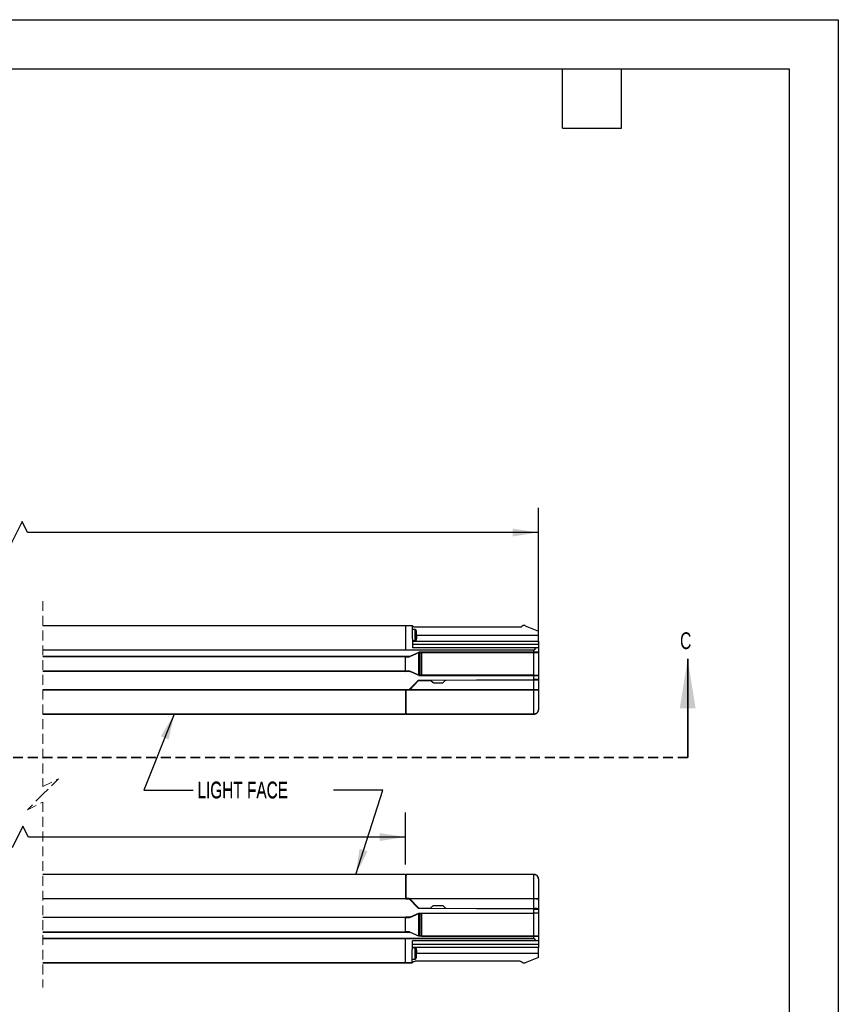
# Model space of a CAD drawing. Header units: millimetres. Extents: x 0 to 1110, y 0 to 756.
# Tile 11 of 11: x 608 to 978, y 311 to 756. Entities that reach past the tile are written whole.
import ezdxf

# ---------------------------------------------------------------- set-up
doc = ezdxf.new("R2010")
doc.units = ezdxf.units.MM
doc.header["$LTSCALE"] = 3.5
doc.linetypes.add('HIDDEN', pattern=[1.905, 1.27, -0.635])
doc.layers.add('DIMENSIONS', color=140, linetype='Continuous', lineweight=25)
doc.layers.add('TEXT', color=140, linetype='Continuous', lineweight=25)
doc.styles.add('SLDTEXTSTYLE0', font='TXT', dxfattribs={"width": 0.7})
doc.dimstyles.new('SLDDIMSTYLE0', dxfattribs={"dimtxt": 7.553027, "dimasz": 11.557, "dimexe": 0, "dimexo": 0.0625, "dimgap": 1.888257, "dimtad": 0, "dimtih": 1, "dimtoh": 1, "dimrnd": 1e-09, "dimzin": 12, "dimdsep": 46, "dimtxsty": 'SLDTEXTSTYLE0', "dimsah": 1, "dimcen": 0.09, "dimadec": 0, "dimazin": 3, "dimtfac": 1, "dimtofl": 0, "dimtmove": 0, "dimatfit": 3, "dimfxl": 0, "dimfrac": 2, "dimtolj": 1, "dimtzin": 12, "dimarcsym": 0})
doc.dimstyles.new('SLDDIMSTYLE2', dxfattribs={"dimtxt": 0.18, "dimasz": 11.557, "dimexe": 0, "dimexo": 0.0625, "dimgap": 0, "dimtad": 0, "dimtih": 1, "dimtoh": 1, "dimdec": 0, "dimrnd": 1e-09, "dimzin": 0, "dimdsep": 46, "dimtxsty": 'Standard', "dimsah": 1, "dimcen": 0.09, "dimadec": 0, "dimazin": 0, "dimtfac": 11.557, "dimtdec": 0, "dimtofl": 0, "dimtmove": 0, "dimatfit": 3, "dimfxl": 0, "dimfrac": 2, "dimtolj": 1, "dimtzin": 0, "dimarcsym": 0})

# ---------------------------------------------------------------- blocks, each defined once
blk = doc.blocks.new('_D_1')
at = {"layer": 'DIMENSIONS'}
for p, q in [((396.63, 477.48), (396.63, 535.37)), ((842.51, 474.64), (842.51, 535.37)), ((609.5, 529.19), (604.56, 519.32)), ((611.97, 524.26), (609.5, 529.19)), ((396.63, 524.26), (474.07, 524.26)), ((602.09, 524.26), (515.15, 524.26)), ((604.56, 519.32), (602.09, 524.26)), ((842.51, 524.26), (611.97, 524.26))]:
    blk.add_line(p, q, dxfattribs=at)
for points in [[(396.63, 524.26), (408.19, 522.48), (408.19, 526.03)], [(842.51, 524.26), (830.95, 526.03), (830.95, 522.48)]]:
    blk.add_solid(points, dxfattribs=at)
at = {"layer": 'DIMENSIONS', "char_height": 7.408, "attachment_point": 1, "style": 'SLDTEXTSTYLE0'}
for s, insert in [('309.0', (480.24, 533.81)), ('[12.16]', (475.76, 521.8))]:
    blk.add_mtext(s, dxfattribs=dict(at, insert=insert))
blk = doc.blocks.new('_D_3')
at = {"layer": 'DIMENSIONS'}
for p, q in [((456.63, 374.48), (456.63, 397.96)), ((782.51, 374.48), (782.51, 397.96)), ((609.88, 391.79), (604.94, 381.91)), ((612.35, 386.85), (609.88, 391.79)), ((456.63, 386.85), (513.15, 386.85)), ((602.47, 386.85), (547.95, 386.85)), ((604.94, 381.91), (602.47, 386.85)), ((782.51, 386.85), (612.35, 386.85))]:
    blk.add_line(p, q, dxfattribs=at)
for points in [[(456.63, 386.85), (468.19, 385.07), (468.19, 388.63)], [(782.51, 386.85), (770.95, 388.63), (770.95, 385.07)]]:
    blk.add_solid(points, dxfattribs=at)
at = {"layer": 'DIMENSIONS', "char_height": 7.408, "attachment_point": 1, "style": 'SLDTEXTSTYLE0'}
for s, insert in [('189.0', (516.19, 396.4)), ('[7.44]', (514.84, 384.39))]:
    blk.add_mtext(s, dxfattribs=dict(at, insert=insert))

msp = doc.modelspace()

# ---------------------------------------------------------------- linework, layer by layer
at = {"color": 7, "linetype": 'Continuous'}
for p, q in [((0.009, 755.659), (977.909, 755.659)), ((977.909, 755.659), (977.909, 0.009))]:
    msp.add_line(p, q, dxfattribs=at)
at = {"color": 7, "linetype": 'HIDDEN', "lineweight": 18}
for p, q in [((618.896, 493.347), (618.896, 409.635)), ((618.896, 409.635), (625.896, 413.135)), ((625.896, 413.135), (618.896, 406.135)), ((618.896, 406.135), (611.896, 399.135)), ((611.896, 399.135), (618.896, 402.635)), ((618.896, 402.635), (618.896, 318.922))]:
    msp.add_line(p, q, dxfattribs=at)
for p, q in [((618.896, 482.235), (782.508, 482.235)), ((782.508, 482.16), (618.896, 482.16)), ((782.508, 482.159), (782.508, 482.235)), ((785.573, 482.159), (782.508, 482.159)), ((782.508, 482.159), (782.508, 471.253)), ((786.923, 480.496), (785.764, 480.486)), ((834.344, 481.485), (786.871, 481.485)), ((835.435, 482.161), (835.051, 481.778)), ((836.458, 482.235), (835.612, 482.235)), ((836.555, 482.215), (842.508, 479.735)), ((785.807, 475.486), (786.967, 475.496)), ((787.586, 477.889), (842.508, 477.889)), ((842.508, 477.889), (842.508, 479.735)), ((842.508, 475.235), (842.508, 477.889)), ((618.896, 471.254), (782.508, 471.254)), ((782.508, 471.215), (618.896, 471.215)), ((782.508, 471.253), (782.508, 471.215)), ((840.508, 471.215), (782.508, 471.215)), ((785.633, 475.235), (842.508, 475.235)), ((842.508, 473.735), (785.647, 473.735)), ((841.274, 472.235), (785.66, 472.235)), ((840.508, 471.254), (840.508, 471.215)), ((840.508, 470.197), (840.508, 471.215)), ((841.408, 472.235), (841.274, 472.235)), ((842.508, 472.235), (841.408, 472.235)), ((842.508, 475.235), (842.508, 473.735)), ((842.508, 473.735), (842.508, 472.235)), ((842.508, 472.235), (842.508, 470.197)), ((618.896, 468.435), (782.508, 468.435)), ((782.508, 468.185), (618.896, 468.185)), ((782.508, 468.505), (784.731, 468.466)), ((782.508, 468.437), (782.508, 468.505)), ((782.508, 468.437), (782.508, 468.185)), ((784.199, 468.226), (782.508, 468.255)), ((782.508, 468.233), (784.204, 468.203)), ((782.508, 461.793), (782.508, 468.177)), ((784.204, 468.203), (784.199, 468.226)), ((788.508, 470.143), (784.731, 468.466)), ((784.756, 468.444), (788.508, 470.108)), ((788.507, 459.862), (788.507, 470.107)), ((840.508, 470.197), (788.508, 470.197)), ((788.508, 470.197), (788.508, 470.143)), ((788.508, 470.11), (788.508, 470.143)), ((788.508, 470.13), (789.127, 470.119)), ((788.508, 470.11), (788.508, 470.108)), ((789.127, 459.85), (789.127, 470.119)), ((789.693, 470.115), (840.508, 470.115)), ((789.693, 470.115), (789.693, 459.854)), ((840.508, 470.197), (840.508, 470.115)), ((840.508, 470.115), (842.508, 470.128)), ((840.508, 459.854), (840.508, 470.115)), ((842.508, 470.197), (842.508, 470.128)), ((842.508, 470.128), (842.508, 459.841)), ((618.896, 461.785), (782.508, 461.785)), ((782.508, 461.535), (618.896, 461.535)), ((782.508, 461.785), (782.508, 461.532)), ((784.204, 461.766), (782.508, 461.736)), ((782.508, 461.715), (784.199, 461.744)), ((782.508, 461.465), (782.508, 461.533)), ((784.731, 461.503), (782.508, 461.465)), ((784.204, 461.766), (784.199, 461.744)), ((784.731, 461.503), (788.509, 459.826)), ((788.509, 459.862), (784.756, 461.526)), ((788.509, 459.86), (788.509, 459.862)), ((788.509, 459.86), (788.509, 459.86)), ((788.509, 459.826), (788.509, 459.86)), ((789.127, 459.85), (788.509, 459.839)), ((788.509, 459.772), (788.509, 459.826)), ((788.509, 459.772), (840.508, 459.772)), ((788.587, 457.691), (840.508, 457.917)), ((788.587, 457.691), (788.597, 457.669)), ((788.597, 457.669), (840.508, 457.895)), ((840.508, 459.854), (789.693, 459.854)), ((800.897, 457.568), (840.508, 457.741)), ((840.508, 459.854), (840.508, 459.772)), ((840.508, 459.854), (842.508, 459.841)), ((840.508, 457.917), (840.508, 459.772)), ((840.508, 457.917), (840.508, 457.895)), ((840.508, 457.895), (840.758, 457.899)), ((840.508, 453.253), (840.508, 457.741)), ((842.508, 459.841), (842.508, 459.772)), ((842.508, 459.772), (842.508, 457.917)), ((842.508, 457.874), (842.508, 457.917)), ((842.508, 457.749), (842.508, 453.389)), ((618.896, 453.254), (782.508, 453.254)), ((782.508, 453.215), (618.896, 453.215)), ((784.179, 453.335), (782.508, 453.335)), ((782.508, 453.254), (782.508, 453.335)), ((782.508, 453.326), (784.182, 453.326)), ((782.508, 453.254), (782.508, 453.215)), ((782.508, 453.215), (782.508, 442.31)), ((783.008, 453.235), (782.913, 453.216)), ((840.508, 453.216), (782.913, 453.216)), ((783.008, 453.235), (784.253, 453.235)), ((784.115, 453.235), (788.239, 457.515)), ((784.179, 453.335), (788.229, 457.538)), ((784.179, 453.335), (784.182, 453.326)), ((784.348, 453.253), (784.253, 453.235)), ((784.348, 453.253), (840.508, 453.253)), ((784.432, 453.31), (788.442, 457.438)), ((788.239, 457.515), (788.229, 457.538)), ((788.62, 457.514), (793.638, 457.536)), ((794.913, 456.506), (794.031, 457.379)), ((799.051, 456.28), (795.465, 456.28)), ((800.507, 457.409), (799.605, 456.509)), ((840.508, 453.253), (840.508, 453.216)), ((840.508, 442.31), (840.508, 453.216)), ((842.508, 453.389), (842.508, 444.235)), ((782.508, 452.463), (782.758, 452.463)), ((782.508, 451.532), (782.758, 451.532)), ((782.758, 452.985), (782.758, 443.353)), ((782.758, 448.531), (782.508, 448.531)), ((618.896, 442.31), (782.508, 442.31)), ((782.508, 442.235), (618.896, 442.235)), ((782.758, 443.962), (782.508, 443.962)), ((782.508, 442.31), (782.508, 442.235)), ((782.758, 443.353), (782.777, 442.31)), ((782.777, 442.31), (840.508, 442.31)), ((840.508, 442.235), (782.778, 442.235)), ((840.508, 442.31), (840.508, 442.235)), ((618.896, 370.035), (782.508, 370.035)), ((782.508, 369.96), (618.896, 369.96)), ((782.508, 370.035), (782.508, 369.96)), ((782.508, 369.96), (782.508, 359.054)), ((782.777, 369.959), (782.758, 368.917)), ((782.758, 368.917), (782.758, 359.285)), ((840.508, 369.959), (782.777, 369.959)), ((782.778, 370.035), (840.508, 370.035)), ((840.508, 370.035), (840.508, 369.959)), ((840.508, 359.053), (840.508, 369.959)), ((782.758, 368.307), (782.508, 368.307)), ((842.508, 368.035), (842.508, 358.88)), ((782.758, 363.739), (782.508, 363.739)), ((782.508, 360.737), (782.758, 360.737)), ((618.896, 359.054), (782.508, 359.054)), ((782.508, 359.015), (618.896, 359.015)), ((782.508, 359.806), (782.758, 359.806)), ((782.508, 359.054), (782.508, 359.015)), ((782.508, 358.934), (782.508, 359.015)), ((782.508, 358.943), (784.182, 358.943)), ((784.179, 358.934), (782.508, 358.934)), ((782.913, 359.053), (783.008, 359.035)), ((782.913, 359.053), (840.508, 359.053)), ((784.253, 359.035), (783.008, 359.035)), ((784.115, 359.035), (788.239, 354.754)), ((784.182, 358.943), (784.179, 358.934)), ((784.179, 358.934), (788.229, 354.731)), ((784.253, 359.035), (784.348, 359.016)), ((840.508, 359.016), (784.348, 359.016)), ((788.442, 354.831), (784.432, 358.959)), ((794.031, 354.89), (794.913, 355.763)), ((795.465, 355.989), (799.051, 355.989)), ((799.605, 355.761), (800.507, 354.86)), ((840.508, 359.053), (840.508, 359.016)), ((840.508, 354.529), (840.508, 359.016)), ((842.508, 358.88), (842.508, 354.52)), ((784.731, 350.766), (788.509, 352.443)), ((784.756, 350.744), (788.509, 352.408)), ((788.229, 354.731), (788.239, 354.754)), ((788.507, 342.162), (788.507, 352.407)), ((788.509, 352.497), (840.508, 352.497)), ((788.509, 352.497), (788.509, 352.443)), ((788.509, 352.41), (788.509, 352.443)), ((788.509, 352.43), (789.127, 352.419)), ((788.509, 352.41), (788.509, 352.41)), ((788.509, 352.41), (788.509, 352.408)), ((788.597, 354.601), (788.587, 354.578)), ((840.508, 354.352), (788.587, 354.578)), ((840.508, 354.374), (788.597, 354.601)), ((788.62, 354.755), (793.638, 354.733)), ((789.127, 342.15), (789.127, 352.419)), ((840.508, 352.415), (789.693, 352.415)), ((789.693, 352.415), (789.693, 342.154)), ((800.897, 354.702), (840.508, 354.529)), ((840.508, 354.374), (840.508, 354.352)), ((840.758, 354.37), (840.508, 354.374)), ((840.508, 352.497), (840.508, 354.352)), ((840.508, 352.497), (840.508, 352.415)), ((842.508, 352.428), (840.508, 352.415)), ((840.508, 342.154), (840.508, 352.415)), ((842.508, 354.352), (842.508, 354.395)), ((842.508, 354.352), (842.508, 352.497)), ((842.508, 352.428), (842.508, 352.497)), ((842.508, 352.428), (842.508, 342.141)), ((618.896, 350.735), (782.508, 350.735)), ((782.508, 350.485), (618.896, 350.485)), ((782.508, 350.805), (784.731, 350.766)), ((782.508, 350.737), (782.508, 350.805)), ((782.508, 350.737), (782.508, 350.485)), ((784.199, 350.526), (782.508, 350.555)), ((782.508, 350.533), (784.204, 350.503)), ((782.508, 344.092), (782.508, 350.477)), ((784.204, 350.503), (784.199, 350.526)), ((618.896, 344.085), (782.508, 344.085)), ((782.508, 343.835), (618.896, 343.835)), ((782.508, 344.085), (782.508, 343.832)), ((784.204, 344.066), (782.508, 344.036)), ((782.508, 344.015), (784.199, 344.044)), ((782.508, 343.765), (782.508, 343.833)), ((784.731, 343.803), (782.508, 343.765)), ((784.204, 344.066), (784.199, 344.044)), ((788.508, 342.126), (784.731, 343.803)), ((788.508, 342.162), (784.756, 343.826)), ((788.508, 342.16), (788.508, 342.162)), ((788.508, 342.126), (788.508, 342.16)), ((789.127, 342.15), (788.508, 342.139)), ((788.508, 342.072), (788.508, 342.126)), ((789.693, 342.154), (840.508, 342.154)), ((840.508, 342.154), (840.508, 342.072)), ((842.508, 342.141), (840.508, 342.154)), ((842.508, 342.072), (842.508, 342.141)), ((618.896, 341.054), (782.508, 341.054)), ((782.508, 341.015), (618.896, 341.015)), ((782.508, 341.054), (782.508, 341.016)), ((782.508, 330.11), (782.508, 341.016)), ((785.647, 338.535), (842.508, 338.535)), ((841.274, 340.035), (785.66, 340.035)), ((840.508, 342.072), (788.508, 342.072)), ((840.508, 341.054), (840.508, 342.072)), ((840.508, 341.054), (840.508, 341.015)), ((841.408, 340.035), (841.274, 340.035)), ((842.508, 340.035), (841.408, 340.035)), ((842.508, 342.072), (842.508, 340.035)), ((842.508, 340.035), (842.508, 338.535)), ((842.508, 338.535), (842.508, 337.035)), ((842.508, 337.035), (785.633, 337.035)), ((786.967, 336.773), (785.807, 336.783)), ((787.586, 334.381), (842.508, 334.381)), ((842.508, 334.381), (842.508, 337.035)), ((842.508, 332.535), (842.508, 334.381)), ((618.896, 330.11), (782.508, 330.11)), ((782.508, 330.035), (618.896, 330.035)), ((782.508, 330.11), (785.573, 330.11)), ((782.508, 330.035), (782.508, 330.11)), ((785.572, 330.035), (782.508, 330.035)), ((785.764, 331.784), (786.923, 331.773)), ((834.344, 330.785), (786.871, 330.785)), ((835.051, 330.492), (835.435, 330.108)), ((835.612, 330.035), (836.458, 330.035)), ((842.508, 332.535), (836.555, 330.054))]:
    msp.add_line(p, q)
at = {"color": 7, "linetype": 'Continuous', "lineweight": 35}
msp.add_line((909.917, 422.77), (909.917, 467.22), dxfattribs=at)
at = {"color": 7, "linetype": 'HIDDEN', "lineweight": 35}
msp.add_line((909.917, 422.77), (213.878, 422.77), dxfattribs=at)
at = {"flags": 128}
for points in [[(782.508, 482.235), (784.224, 482.235), (785.572, 482.235)], [(785.573, 482.159), (785.592, 479.993), (785.613, 477.577), (785.636, 474.972), (785.66, 472.235)], [(786.967, 475.496), (786.965, 475.686), (786.961, 476.228), (786.953, 477.039), (786.945, 477.996), (786.937, 478.953), (786.93, 479.764), (786.925, 480.306), (786.923, 480.496), (786.923, 480.496)], [(787.443, 475.857), (787.442, 476.02), (787.437, 476.485), (787.431, 477.18), (787.424, 478), (787.417, 478.82), (787.411, 479.515), (787.407, 479.98), (787.406, 480.143), (787.406, 480.143)], [(787.598, 476.502), (787.597, 476.616), (787.595, 476.941), (787.59, 477.428), (787.585, 478.002), (787.58, 478.576), (787.576, 479.062), (787.573, 479.387), (787.572, 479.501)], [(782.508, 471.253), (811.508, 471.254), (840.508, 471.254)], [(840.508, 457.741), (841.333, 457.744), (842.056, 457.747), (842.401, 457.749), (842.508, 457.749)], [(842.508, 354.52), (842.331, 354.521), (841.775, 354.523), (841.156, 354.526), (840.508, 354.529)], [(782.508, 341.054), (782.525, 341.054), (782.67, 341.054), (783.083, 341.054), (784.659, 341.054), (790.818, 341.054), (811.508, 341.054), (816.743, 341.054), (826.008, 341.052), (840.508, 341.054)], [(840.508, 341.015), (811.508, 341.016), (782.508, 341.016)], [(785.573, 330.11), (785.592, 332.279), (785.613, 334.687), (785.636, 337.293), (785.66, 340.035)], [(786.923, 331.773), (786.925, 331.964), (786.93, 332.506), (786.937, 333.317), (786.945, 334.273), (786.953, 335.23), (786.961, 336.041), (786.965, 336.583), (786.967, 336.773)], [(787.406, 332.126), (787.407, 332.289), (787.411, 332.754), (787.417, 333.449), (787.424, 334.269), (787.431, 335.089), (787.437, 335.784), (787.442, 336.249), (787.443, 336.412)], [(787.572, 332.768), (787.573, 332.882), (787.576, 333.207), (787.58, 333.694), (787.585, 334.268), (787.59, 334.842), (787.595, 335.328), (787.597, 335.653), (787.598, 335.768), (787.598, 335.768)]]:
    msp.add_lwpolyline(points, dxfattribs=at)
for centre, radius, start, end in [((785.765, 480.286), 0.2, 90.49472, 152.15586), ((786.928, 479.996), 0.5, 17.09482, 90.50718), ((780.27, 477.946), 7.467, 12.02598, 17.11323), ((785.806, 475.686), 0.2, 208.86429, 270.49209), ((786.963, 475.996), 0.5, 270.49782, 343.89569), ((780.269, 477.929), 7.467, 343.89112, 348.97781), ((784.253, 453.484), 0.249, 292.35101, 315.86604), ((788.621, 457.264), 0.25, 90.25178, 135.83166), ((784.253, 358.785), 0.249, 44.14085, 67.64211), ((788.621, 355.005), 0.25, 224.17224, 269.74432), ((785.806, 336.583), 0.2, 89.5069, 151.14031), ((786.963, 336.273), 0.5, 16.10226, 89.50423), ((780.27, 334.34), 7.466, 11.02201, 16.10936), ((785.765, 331.983), 0.2, 207.84867, 269.50431), ((786.928, 332.273), 0.5, 269.4949, 342.9031), ((780.27, 334.323), 7.466, 342.88664, 347.97448)]:
    msp.add_arc(centre, radius, start, end)
for points, knots in [([(785.572, 482.235), (785.572, 482.233), (785.573, 482.226), (785.573, 482.212), (785.573, 482.188), (785.573, 482.17), (785.573, 482.159)], [0, 0, 0, 0, 0.0657472, 0.2603186, 0.575863, 1, 1, 1, 1]), ([(786.871, 481.485), (786.727, 481.497), (786.435, 481.523), (785.947, 481.749), (785.714, 482.052), (785.572, 482.235)], [0, 0, 0, 0, 0.2765183, 0.5626706, 1, 1, 1, 1]), ([(835.051, 481.778), (834.934, 481.685), (834.725, 481.519), (834.46, 481.495), (834.344, 481.485)], [0, 0, 0, 0, 0.55998498, 1, 1, 1, 1]), ([(835.612, 482.235), (835.575, 482.23), (835.509, 482.223), (835.458, 482.18), (835.435, 482.161)], [0, 0, 0, 0, 0.5599311, 1, 1, 1, 1]), ([(836.555, 482.215), (836.537, 482.222), (836.506, 482.233), (836.473, 482.234), (836.458, 482.235)], [0, 0, 0, 0, 0.559713, 1, 1, 1, 1]), ([(840.508, 471.254), (840.536, 471.256), (840.59, 471.261), (840.691, 471.308), (840.837, 471.432), (841.055, 471.744), (841.187, 472.039), (841.274, 472.235)], [0, 0, 0, 0, 0.0635439, 0.1260688, 0.2527254, 0.5033952, 1, 1, 1, 1]), ([(841.408, 472.235), (841.271, 471.963), (841.09, 471.604), (840.768, 471.302), (840.615, 471.226), (840.542, 471.219), (840.508, 471.215)], [0, 0, 0, 0, 0.6409252, 0.8464354, 0.9278142, 1, 1, 1, 1]), ([(784.731, 468.466), (784.605, 468.411), (784.456, 468.344), (784.292, 468.269), (784.245, 468.248), (784.218, 468.235), (784.205, 468.229), (784.2, 468.226), (784.199, 468.226)], [0, 0, 0, 0, 0.7074286, 0.8368018, 0.9293846, 0.9694233, 0.9925121, 1, 1, 1, 1]), ([(784.204, 468.203), (784.205, 468.204), (784.211, 468.205), (784.224, 468.211), (784.253, 468.223), (784.301, 468.244), (784.473, 468.318), (784.626, 468.386), (784.756, 468.444)], [0, 0, 0, 0, 0.0071308, 0.0300052, 0.0699641, 0.1629661, 0.293339, 1, 1, 1, 1]), ([(789.127, 470.119), (789.225, 470.118), (789.414, 470.115), (789.603, 470.115), (789.693, 470.115)], [0, 0, 0, 0, 0.5217212, 1, 1, 1, 1]), ([(842.508, 470.197), (842.449, 470.201), (842.205, 470.219), (841.754, 470.209), (841.147, 470.208), (840.724, 470.201), (840.508, 470.197)], [0, 0, 0, 0, 0.0890602, 0.3666134, 0.6764411, 1, 1, 1, 1]), ([(784.199, 461.744), (784.2, 461.743), (784.205, 461.74), (784.218, 461.734), (784.245, 461.721), (784.292, 461.7), (784.456, 461.625), (784.605, 461.559), (784.731, 461.503)], [0, 0, 0, 0, 0.0074846, 0.0305735, 0.07052, 0.1631057, 0.2925696, 1, 1, 1, 1]), ([(784.756, 461.526), (784.626, 461.583), (784.473, 461.651), (784.301, 461.725), (784.253, 461.746), (784.224, 461.758), (784.211, 461.764), (784.205, 461.766), (784.204, 461.766)], [0, 0, 0, 0, 0.706632, 0.8370192, 0.9300296, 0.9699921, 0.9928686, 1, 1, 1, 1]), ([(788.229, 457.538), (788.288, 457.586), (788.394, 457.672), (788.528, 457.685), (788.587, 457.691)], [0, 0, 0, 0, 0.5600615, 1, 1, 1, 1]), ([(788.239, 457.515), (788.298, 457.564), (788.403, 457.65), (788.538, 457.663), (788.597, 457.669)], [0, 0, 0, 0, 0.55994101, 1, 1, 1, 1]), ([(789.693, 459.854), (789.579, 459.854), (789.391, 459.854), (789.202, 459.851), (789.127, 459.85)], [0, 0, 0, 0, 0.6028708, 1, 1, 1, 1]), ([(840.508, 459.772), (840.783, 459.767), (841.299, 459.758), (841.93, 459.761), (842.322, 459.754), (842.473, 459.769), (842.508, 459.772)], [0, 0, 0, 0, 0.4121013, 0.7735753, 0.9460147, 1, 1, 1, 1]), ([(842.508, 457.917), (842.449, 457.922), (842.205, 457.939), (841.754, 457.93), (841.147, 457.928), (840.724, 457.921), (840.508, 457.917)], [0, 0, 0, 0, 0.0890603, 0.3666135, 0.6764412, 1, 1, 1, 1]), ([(782.913, 453.216), (782.891, 453.205), (782.847, 453.182), (782.798, 453.125), (782.764, 453.059), (782.76, 453.009), (782.758, 452.985)], [0, 0, 0, 0, 0.2500588, 0.499995, 0.7500296, 1, 1, 1, 1]), ([(794.031, 457.379), (793.966, 457.429), (793.849, 457.519), (793.703, 457.531), (793.638, 457.536)], [0, 0, 0, 0, 0.5555009, 1, 1, 1, 1]), ([(795.465, 456.28), (795.35, 456.293), (795.143, 456.317), (794.984, 456.448), (794.913, 456.506)], [0, 0, 0, 0, 0.5578716, 1, 1, 1, 1]), ([(799.605, 456.509), (799.513, 456.436), (799.349, 456.307), (799.142, 456.288), (799.051, 456.28)], [0, 0, 0, 0, 0.5578926, 1, 1, 1, 1]), ([(800.897, 457.568), (800.814, 457.558), (800.669, 457.542), (800.556, 457.449), (800.507, 457.409)], [0, 0, 0, 0, 0.5649305, 1, 1, 1, 1]), ([(840.508, 453.253), (840.719, 453.255), (841.143, 453.258), (841.661, 453.28), (842.049, 453.302), (842.27, 453.33), (842.427, 453.337), (842.49, 453.377), (842.508, 453.389)], [0, 0, 0, 0, 0.3133798, 0.6323994, 0.773862, 0.8894137, 0.9678047, 1, 1, 1, 1]), ([(842.508, 453.389), (842.491, 453.373), (842.43, 453.32), (842.257, 453.302), (842.018, 453.262), (841.608, 453.234), (841.1, 453.216), (840.695, 453.216), (840.508, 453.216)], [0, 0, 0, 0, 0.0347402, 0.118358, 0.2449399, 0.3991113, 0.724164, 1, 1, 1, 1]), ([(782.778, 442.235), (782.778, 442.236), (782.777, 442.243), (782.777, 442.257), (782.777, 442.281), (782.777, 442.3), (782.777, 442.31)], [0, 0, 0, 0, 0.0658766, 0.26037675, 0.57594214, 1, 1, 1, 1]), ([(840.508, 442.31), (840.645, 442.318), (840.917, 442.335), (841.305, 442.459), (841.659, 442.647), (842.055, 442.973), (842.424, 443.502), (842.481, 443.993), (842.508, 444.235)], [0, 0, 0, 0, 0.13356431, 0.2652647, 0.39499068, 0.52232551, 0.76543643, 1, 1, 1, 1]), ([(842.508, 444.235), (842.498, 444.081), (842.479, 443.792), (842.306, 443.307), (842.023, 442.89), (841.641, 442.569), (841.281, 442.376), (840.899, 442.257), (840.638, 442.242), (840.508, 442.235)], [0, 0, 0, 0, 0.14641982, 0.27664613, 0.4877025, 0.62045601, 0.75008463, 0.87660234, 1, 1, 1, 1]), ([(841.958, 442.912), (841.957, 442.91), (841.884, 442.8), (841.649, 442.654), (841.308, 442.458), (840.916, 442.335), (840.645, 442.319), (840.508, 442.31)], [0, 0, 0, 0, 0.00320554, 0.24620731, 0.49377486, 0.74510856, 1, 1, 1, 1]), ([(782.777, 369.959), (782.777, 369.97), (782.777, 369.988), (782.777, 370.012), (782.777, 370.026), (782.778, 370.033), (782.778, 370.035)], [0, 0, 0, 0, 0.4240579, 0.7396232, 0.9341234, 1, 1, 1, 1]), ([(840.508, 370.035), (840.637, 370.027), (840.899, 370.013), (841.281, 369.893), (841.641, 369.7), (842.022, 369.38), (842.306, 368.963), (842.479, 368.478), (842.498, 368.188), (842.508, 368.035)], [0, 0, 0, 0, 0.123282, 0.2497533, 0.3794293, 0.5122945, 0.7231275, 0.8534105, 1, 1, 1, 1]), ([(842.508, 368.035), (842.481, 368.276), (842.424, 368.767), (842.055, 369.296), (841.659, 369.622), (841.305, 369.81), (840.917, 369.935), (840.645, 369.951), (840.508, 369.959)], [0, 0, 0, 0, 0.23456451, 0.47767517, 0.60500986, 0.73473571, 0.86643596, 1, 1, 1, 1]), ([(782.758, 359.285), (782.76, 359.26), (782.764, 359.211), (782.798, 359.144), (782.847, 359.087), (782.891, 359.065), (782.913, 359.053)], [0, 0, 0, 0, 0.2497185, 0.4995751, 0.7498209, 1, 1, 1, 1]), ([(794.913, 355.763), (795.005, 355.834), (795.168, 355.962), (795.374, 355.981), (795.465, 355.989)], [0, 0, 0, 0, 0.5578514, 1, 1, 1, 1]), ([(799.051, 355.989), (799.167, 355.976), (799.374, 355.952), (799.534, 355.819), (799.605, 355.761)], [0, 0, 0, 0, 0.5579062, 1, 1, 1, 1]), ([(840.508, 359.053), (840.642, 359.053), (840.899, 359.052), (841.369, 359.038), (841.855, 359.019), (842.24, 358.962), (842.452, 358.935), (842.495, 358.893), (842.508, 358.88)], [0, 0, 0, 0, 0.1974727, 0.3822993, 0.69755, 0.912744, 0.9732121, 1, 1, 1, 1]), ([(842.508, 358.88), (842.49, 358.892), (842.427, 358.932), (842.27, 358.939), (842.049, 358.968), (841.661, 358.989), (841.143, 359.011), (840.719, 359.014), (840.508, 359.016)], [0, 0, 0, 0, 0.0321953, 0.1105863, 0.226138, 0.3676006, 0.6866201, 1, 1, 1, 1]), ([(788.587, 354.578), (788.512, 354.588), (788.377, 354.604), (788.274, 354.692), (788.229, 354.731)], [0, 0, 0, 0, 0.56002621, 1, 1, 1, 1]), ([(788.597, 354.601), (788.521, 354.61), (788.386, 354.627), (788.284, 354.715), (788.239, 354.754)], [0, 0, 0, 0, 0.5600062, 1, 1, 1, 1]), ([(789.127, 352.419), (789.225, 352.418), (789.414, 352.415), (789.603, 352.415), (789.693, 352.415)], [0, 0, 0, 0, 0.5217716, 1, 1, 1, 1]), ([(793.638, 354.733), (793.721, 354.742), (793.868, 354.757), (793.981, 354.85), (794.031, 354.89)], [0, 0, 0, 0, 0.5650603, 1, 1, 1, 1]), ([(800.507, 354.86), (800.571, 354.81), (800.687, 354.72), (800.832, 354.707), (800.897, 354.702)], [0, 0, 0, 0, 0.5554725, 1, 1, 1, 1]), ([(840.508, 354.352), (840.783, 354.347), (841.299, 354.338), (841.93, 354.341), (842.322, 354.334), (842.473, 354.348), (842.508, 354.352)], [0, 0, 0, 0, 0.4121013, 0.7735752, 0.9460147, 1, 1, 1, 1]), ([(842.508, 352.497), (842.449, 352.501), (842.205, 352.519), (841.754, 352.509), (841.147, 352.508), (840.724, 352.501), (840.508, 352.497)], [0, 0, 0, 0, 0.0890603, 0.3666135, 0.6764412, 1, 1, 1, 1]), ([(784.731, 350.766), (784.605, 350.711), (784.456, 350.644), (784.292, 350.569), (784.245, 350.548), (784.218, 350.535), (784.205, 350.529), (784.2, 350.526), (784.199, 350.526)], [0, 0, 0, 0, 0.7074312, 0.8368946, 0.9294775, 0.9694266, 0.9925154, 1, 1, 1, 1]), ([(784.204, 350.503), (784.205, 350.504), (784.211, 350.505), (784.224, 350.511), (784.253, 350.523), (784.301, 350.544), (784.473, 350.618), (784.626, 350.686), (784.756, 350.744)], [0, 0, 0, 0, 0.0071314, 0.0300057, 0.0699683, 0.1629813, 0.2933664, 1, 1, 1, 1]), ([(784.199, 344.044), (784.2, 344.043), (784.205, 344.04), (784.218, 344.034), (784.245, 344.021), (784.292, 344), (784.456, 343.925), (784.605, 343.859), (784.731, 343.803)], [0, 0, 0, 0, 0.0074879, 0.0305794, 0.070618, 0.1632006, 0.2925708, 1, 1, 1, 1]), ([(784.756, 343.826), (784.626, 343.883), (784.473, 343.951), (784.301, 344.025), (784.253, 344.046), (784.224, 344.058), (784.211, 344.064), (784.205, 344.066), (784.204, 344.066)], [0, 0, 0, 0, 0.70666235, 0.83703556, 0.93003529, 0.96999428, 0.99287102, 1, 1, 1, 1]), ([(789.693, 342.154), (789.579, 342.154), (789.39, 342.154), (789.202, 342.151), (789.127, 342.15)], [0, 0, 0, 0, 0.6029343, 1, 1, 1, 1]), ([(840.508, 342.072), (840.783, 342.067), (841.299, 342.058), (841.93, 342.061), (842.322, 342.054), (842.473, 342.069), (842.508, 342.072)], [0, 0, 0, 0, 0.4121013, 0.7735752, 0.9460147, 1, 1, 1, 1]), ([(840.508, 341.054), (840.542, 341.05), (840.615, 341.043), (840.768, 340.967), (841.09, 340.665), (841.271, 340.306), (841.408, 340.035)], [0, 0, 0, 0, 0.07214372, 0.15352105, 0.35901573, 1, 1, 1, 1]), ([(841.274, 340.035), (841.187, 340.226), (841.047, 340.533), (840.828, 340.862), (840.663, 340.981), (840.574, 341.011), (840.53, 341.014), (840.508, 341.015)], [0, 0, 0, 0, 0.4871026, 0.7844469, 0.8987997, 0.9501231, 1, 1, 1, 1]), ([(785.572, 330.035), (785.655, 330.153), (785.824, 330.394), (786.263, 330.703), (786.642, 330.754), (786.871, 330.785)], [0, 0, 0, 0, 0.2765356, 0.5626578, 1, 1, 1, 1]), ([(834.344, 330.785), (834.493, 330.767), (834.758, 330.737), (834.962, 330.567), (835.051, 330.492)], [0, 0, 0, 0, 0.5600029, 1, 1, 1, 1]), ([(835.435, 330.108), (835.464, 330.085), (835.517, 330.043), (835.583, 330.037), (835.612, 330.035)], [0, 0, 0, 0, 0.5598476, 1, 1, 1, 1]), ([(836.458, 330.035), (836.477, 330.036), (836.51, 330.038), (836.541, 330.049), (836.555, 330.054)], [0, 0, 0, 0, 0.5600214, 1, 1, 1, 1])]:
    msp.add_open_spline(points, degree=3, knots=knots)
at = {"color": 7, "linetype": 'Continuous', "lineweight": 35}
msp.add_solid([(909.917, 467.22), (906.361, 444.995), (913.473, 444.995)], dxfattribs=at)
at = {"layer": 'TEXT'}
for p, q in [((22.225, 733.425), (955.675, 733.425)), ((853.44, 706.755), (853.44, 733.425)), ((880.11, 706.755), (880.11, 733.425)), ((955.675, 733.425), (955.675, 22.225)), ((853.44, 706.755), (880.11, 706.755))]:
    msp.add_line(p, q, dxfattribs=at)

# ---------------------------------------------------------------- texts
at = {"color": 7, "linetype": 'Continuous', "insert": (906.468, 479.218), "char_height": 7.553, "attachment_point": 1, "style": 'SLDTEXTSTYLE0'}
msp.add_mtext('C', dxfattribs=at)
at = {"layer": 'DIMENSIONS', "char_height": 7.4083, "attachment_point": 1, "style": 'SLDTEXTSTYLE0'}
for insert in [(688.641, 411.883), (688.67, 411.646)]:
    msp.add_mtext('LIGHT FACE', dxfattribs=dict(at, insert=insert))

# ---------------------------------------------------------------- dimensions: what is measured, and where the dimension line sits
at = {"layer": 'DIMENSIONS'}
dim = msp.add_linear_dim(base=(842.508, 524.256), p1=(396.633, 473.035), p2=(842.508, 470.197), text='309.0\\P[12.16]', dimstyle='SLDDIMSTYLE0', dxfattribs=at)
dim.commit()
dim.dimension.update_dxf_attribs({"geometry": '_D_1', "text_midpoint": (494.606, 524.256), "dimtype": 160})
dim = msp.add_linear_dim(base=(782.508, 386.847), p1=(456.633, 370.035), p2=(782.508, 370.035), angle=0, text='189.0\\P[7.44]', dimstyle='SLDDIMSTYLE0', dxfattribs=at)
dim.commit()
dim.dimension.update_dxf_attribs({"geometry": '_D_3', "text_midpoint": (530.552, 386.847), "dimtype": 160})

# ---------------------------------------------------------------- leaders
for points in [[(678.158, 442.31), (664.445, 408.049), (686.67, 408.049)], [(760.095, 369.96), (772.279, 408.049), (750.054, 408.049)]]:
    msp.add_leader(points, dimstyle='SLDDIMSTYLE2', dxfattribs=at)

doc.saveas('drawing.dxf')
